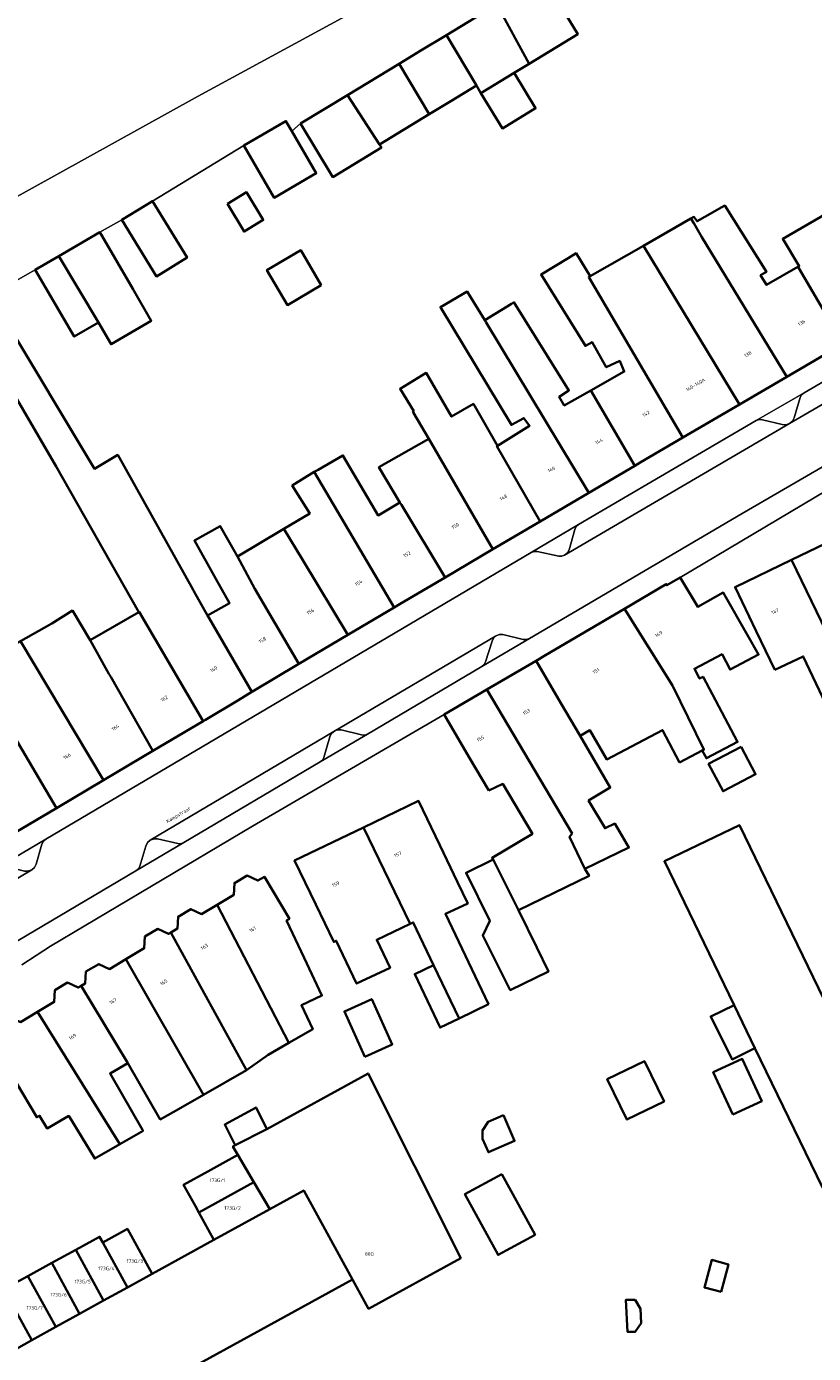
# Model space of a CAD drawing. Header units: metres. Extents: x 197700 to 204338, y 317132 to 325229.
# Tile 254 of 256: x 199978 to 200059, y 318958 to 319094. Entities that reach past the tile are written whole.
import ezdxf
from ezdxf.enums import TextEntityAlignment as Align

# ---------------------------------------------------------------- set-up
doc = ezdxf.new("R2010")
doc.units = ezdxf.units.M
for name, color, linetype, lineweight in [('B-WE-GR-BEPLANTING_CULTUUR_HEESTERS-GV', 90, 'Continuous', 18), ('B-WE-OG-BEBOUWING-GV', 7, 'Continuous', 35), ('B-WE-OG-BEBOUWING-T18', 10, 'Continuous', 18), ('B-WE-OG-TERREIN_ERF-GV', 7, 'Continuous', 18), ('B-WE-OG-TOPOGRAFIE-T18', 10, 'Continuous', 18), ('B-WE-VH-VERHARDING_ASFALT-GV', 252, 'Continuous', 18), ('B-WE-VH-VERHARDING_BETONSTRAATSTEEN-GV', 252, 'Continuous', 18), ('B-WE-VH-VERHARDING_TEGEL-GV', 252, 'Continuous', 18)]:
    doc.layers.add(name, color=color, linetype=linetype, lineweight=lineweight)
doc.styles.add('NLCS-ISO-M200-T18', font='NLCS-ISO.ttf', dxfattribs={"height": 0.36})

msp = doc.modelspace()

# ---------------------------------------------------------------- linework, layer by layer
at = {"layer": 'B-WE-GR-BEPLANTING_CULTUUR_HEESTERS-GV'}
for points in [[(200057.772, 319056.473), (200052.896, 319053.646), (200053.191, 319053.745), (200053.511, 319053.732), (200055.523, 319053.234), (200055.916, 319053.205), (200056.289, 319053.331), (200056.581, 319053.589), (200056.75, 319053.94), (200057.384, 319056.004), (200057.517, 319056.258)], [(200034.77, 319043.05), (200029.927, 319040.198), (200030.229, 319040.294), (200030.531, 319040.281), (200032.748, 319039.802), (200033.038, 319039.808), (200033.318, 319039.901), (200033.636, 319040.154), (200033.82, 319040.473), (200034.388, 319042.536), (200034.52, 319042.827)], [(200026.286, 319031.654), (200026.075, 319031.428), (200025.962, 319031.15), (200025.274, 319029.027), (200025.146, 319028.753), (200024.89, 319028.539), (200029.75, 319031.402), (200029.448, 319031.297), (200029.132, 319031.321), (200027.025, 319031.83), (200026.652, 319031.814)], [(200008.411, 319018.814), (200013.25, 319021.651), (200012.959, 319021.546), (200012.628, 319021.574), (200010.552, 319022.077), (200010.158, 319022.075), (200009.795, 319021.921), (200009.548, 319021.682), (200009.396, 319021.374), (200008.771, 319019.282), (200008.634, 319018.986)], [(199975.559, 319008.059), (199975.851, 319008.173), (199976.274, 319008.177), (199978.248, 319007.67), (199978.608, 319007.654), (199978.997, 319007.788), (199979.288, 319008.046), (199979.447, 319008.395), (199980.037, 319010.432), (199980.182, 319010.714), (199980.416, 319010.922)], [(199994.516, 319010.576), (199994.204, 319010.452), (199993.905, 319010.498), (199991.828, 319010.966), (199991.488, 319010.976), (199991.071, 319010.846), (199990.785, 319010.581), (199990.615, 319010.23), (199990.012, 319008.191), (199989.875, 319007.907), (199989.618, 319007.689)]]:
    msp.add_lwpolyline(points, close=True, dxfattribs=at)
at = {"layer": 'B-WE-OG-BEBOUWING-GV'}
for points in [[(200026.43, 319096.104), (200029.743, 319090.064), (200034.679, 319093.06), (200031.108, 319098.943)], [(200026.43, 319096.104), (200021.282, 319092.98), (200024.35, 319087.823), (200024.807, 319087.069), (200028.193, 319089.123), (200029.743, 319090.064)], [(200016.462, 319090.055), (200019.538, 319084.902), (200021.748, 319086.244), (200024.35, 319087.823), (200021.282, 319092.98), (200018.691, 319091.407)], [(200019.538, 319084.902), (200016.462, 319090.055), (200011.206, 319086.865), (200014.468, 319081.825)], [(200028.193, 319089.123), (200024.807, 319087.069), (200026.999, 319083.457), (200030.384, 319085.511)], [(200006.421, 319083.961), (200009.691, 319078.495), (200013.278, 319080.672), (200014.659, 319081.51), (200014.468, 319081.825), (200011.206, 319086.865)], [(200000.631, 319081.713), (200003.729, 319076.391), (200008.012, 319078.884), (200005.508, 319083.186), (200004.914, 319084.206)], [(199998.944, 319075.76), (200000.653, 319072.931), (200002.613, 319074.115), (200000.904, 319076.944)], [(199988.169, 319074.126), (199991.715, 319068.348), (199994.846, 319070.27), (199991.3, 319076.048)], [(200056.016, 319058.12), (200061.763, 319061.482), (200057.228, 319069.183), (200057.139, 319069.327), (200053.94, 319067.485), (200053.331, 319068.478), (200053.929, 319068.821), (200049.684, 319075.586), (200049.374, 319075.411), (200047.66, 319074.441), (200046.849, 319073.982), (200046.531, 319074.427), (200046.233, 319074.256), (200046.51, 319073.796), (200047.349, 319072.362)], [(200061.763, 319061.482), (200067.313, 319064.746), (200062.867, 319071.849), (200060.77, 319075.188), (200055.597, 319072.192), (200057.28, 319069.408), (200057.139, 319069.327), (200057.228, 319069.183)], [(200051.196, 319055.3), (200056.016, 319058.12), (200047.349, 319072.362), (200046.51, 319073.796), (200046.233, 319074.256), (200041.399, 319071.487)], [(199985.933, 319072.87), (199981.756, 319070.432), (199985.798, 319063.658), (199987.093, 319061.441), (199991.189, 319063.832), (199989.314, 319067.076)], [(200045.399, 319051.908), (200051.196, 319055.3), (200041.399, 319071.487), (200035.957, 319068.369), (200035.807, 319068.281)], [(199985.798, 319063.658), (199981.756, 319070.432), (199979.353, 319069.03), (199983.329, 319062.218)], [(200008.524, 319067.457), (200006.432, 319071.026), (200002.987, 319069.006), (200005.079, 319065.438)], [(200033.694, 319070.22), (200030.943, 319068.558), (200035.464, 319061.264), (200036.157, 319061.634), (200037.587, 319059.089), (200038.964, 319059.729), (200039.431, 319058.651), (200036.004, 319056.717), (200040.491, 319049.035), (200041.043, 319049.36), (200045.399, 319051.908), (200035.807, 319068.281), (200035.957, 319068.369), (200034.508, 319070.712)], [(200030.859, 319043.364), (200035.819, 319046.284), (200025.346, 319063.645), (200025.194, 319063.894), (200023.773, 319066.216), (200023.409, 319066.811), (200020.68, 319065.229), (200027.918, 319053.201), (200029.172, 319053.899), (200029.765, 319053.121), (200026.504, 319051.081), (200026.437, 319051.042)], [(200035.819, 319046.284), (200040.491, 319049.035), (200036.004, 319056.717), (200033.313, 319055.198), (200032.8, 319056.083), (200033.79, 319056.723), (200028.171, 319065.715), (200027.928, 319065.567), (200025.194, 319063.894), (200025.346, 319063.645)], [(199995.443, 319036.38), (199987.758, 319050.143), (199985.385, 319048.735), (199976.083, 319064.265), (199973.405, 319062.912), (199974.719, 319060.512), (199981.483, 319048.956), (199989.905, 319034.089), (199989.958, 319034.12), (199996.479, 319022.99), (199996.702, 319023.122), (200000, 319025.091), (200001.457, 319025.96), (199997.082, 319033.468), (199996.918, 319033.759), (199995.519, 319036.246)], [(200026.024, 319040.518), (200030.859, 319043.364), (200026.437, 319051.042), (200026.504, 319051.081), (200024.037, 319055.344), (200021.81, 319054.055), (200019.227, 319058.517), (200016.562, 319056.899), (200017.955, 319054.605), (200017.878, 319054.558), (200017.942, 319054.447), (200019.483, 319051.791)], [(200026.024, 319040.518), (200019.483, 319051.791), (200014.401, 319048.884), (200016.551, 319045.287), (200016.699, 319045.039), (200021.146, 319037.646)], [(200007.803, 319048.407), (200015.957, 319034.588), (200016.554, 319034.943), (200021.146, 319037.646), (200016.699, 319045.039), (200016.551, 319045.287), (200014.317, 319043.969), (200010.726, 319050.092), (200008.191, 319048.605)], [(200015.957, 319034.588), (200007.803, 319048.407), (200005.571, 319047.018), (200007.344, 319044.169), (200004.703, 319042.584), (200006.629, 319039.406), (200011.248, 319031.786)], [(200001.457, 319025.96), (200001.498, 319025.985), (200006.246, 319028.81), (200001.763, 319036.486), (199999.964, 319039.774), (199998.22, 319042.887), (199995.579, 319041.408), (199997.771, 319037.513), (199999.171, 319035.027), (199996.918, 319033.759), (199997.082, 319033.468)], [(200001.763, 319036.486), (200006.246, 319028.81), (200011.248, 319031.786), (200006.629, 319039.406), (200004.703, 319042.584), (199999.964, 319039.774)], [(200062.518, 319042.319), (200056.489, 319039.423), (200060.064, 319032.044), (200060.478, 319032.097), (200060.557, 319031.933), (200063.232, 319033.197), (200065.742, 319027.882), (200066.286, 319028.139), (200067.555, 319025.442), (200070.166, 319026.676), (200068.897, 319029.373), (200068.767, 319029.648), (200068.634, 319029.585)], [(200054.78, 319028.215), (200057.676, 319029.588), (200060.962, 319022.633), (200062.288, 319019.826), (200065.548, 319021.365), (200064.222, 319024.173), (200060.557, 319031.933), (200060.478, 319032.097), (200060.064, 319032.044), (200056.489, 319039.423), (200050.727, 319036.659), (200052.891, 319032.151)], [(200051.999, 319031.745), (200049.517, 319036.099), (200046.935, 319034.627), (200045.125, 319037.641), (200043.764, 319036.849), (200043.713, 319036.964), (200039.444, 319034.451), (200044.334, 319026.618), (200047.544, 319020.071), (200047.387, 319019.994), (200047.813, 319019.187), (200050.982, 319020.861), (200047.471, 319027.505), (200047.109, 319027.313), (200046.58, 319028.315), (200049.403, 319029.806), (200050.228, 319028.245), (200053.122, 319029.773)], [(199977.858, 319031.12), (199986.314, 319016.954), (199991.347, 319019.942), (199987.061, 319027.486), (199986.866, 319027.809), (199984.949, 319031.245), (199983.14, 319034.256), (199981.057, 319032.933)], [(199996.479, 319022.99), (199989.958, 319034.12), (199989.905, 319034.089), (199984.949, 319031.245), (199986.866, 319027.809), (199987.061, 319027.486), (199991.347, 319019.942)], [(200045.072, 319018.771), (200047.387, 319019.994), (200047.544, 319020.071), (200044.334, 319026.618), (200039.444, 319034.451), (200031.399, 319029.714), (200030.454, 319029.138), (200032.972, 319024.819), (200034.929, 319021.463), (200035.917, 319022.038), (200037.665, 319019.068), (200043.333, 319022.062)], [(199977.858, 319031.12), (199973.235, 319028.501), (199973.11, 319028.429), (199976.41, 319022.801), (199976.906, 319021.955), (199981.511, 319014.102), (199986.314, 319016.954)], [(200025.419, 319026.203), (200034.101, 319011.501), (200033.844, 319011.183), (200035.411, 319007.9), (200039.902, 319010.081), (200038.449, 319012.524), (200037.47, 319012.049), (200035.784, 319014.885), (200037.997, 319016.2), (200034.929, 319021.463), (200032.972, 319024.819), (200030.454, 319029.138)], [(200025.607, 319015.885), (200027.029, 319016.576), (200030.057, 319011.482), (200025.945, 319009.037), (200026.057, 319008.848), (200028.647, 319003.69), (200035.838, 319007.182), (200035.411, 319007.9), (200033.844, 319011.183), (200034.101, 319011.501), (200025.419, 319026.203), (200021.07, 319023.668), (200023.588, 319019.348)], [(199981.511, 319014.102), (199976.906, 319021.955), (199971.986, 319019.034), (199976.628, 319011.203)], [(200051.339, 319020.36), (200048.034, 319018.613), (200049.514, 319015.816), (200052.818, 319017.563)], [(200017.603, 319002.298), (200017.913, 319002.445), (200019.986, 318998.076), (200022.573, 318992.626), (200025.564, 318994.098), (200021.194, 319003.305), (200023.466, 319004.383), (200022.435, 319006.556), (200020.62, 319010.333), (200018.454, 319014.84), (200012.83, 319012.136)], [(200012.83, 319012.136), (200005.801, 319008.757), (200007.967, 319004.25), (200009.796, 319000.443), (200010.053, 319000.565), (200012.13, 318996.189), (200015.542, 318997.809), (200014.182, 319000.674), (200017.603, 319002.298)], [(200052.749, 318989.614), (200059.641, 318975.38), (200067.287, 318979.083), (200051.166, 319012.375), (200043.52, 319008.673), (200050.625, 318994)], [(200030.502, 318999.87), (200028.647, 319003.69), (200026.057, 319008.848), (200023.286, 319007.502), (200025.704, 319002.597), (200024.989, 319001.113), (200027.801, 318995.537), (200031.686, 318997.422)], [(200006.772, 318998.837), (200004.989, 319002.62), (200005.283, 319002.808), (200002.722, 319007.103), (200002.061, 319006.709), (200000.973, 319007.224), (199999.668, 319006.446), (199999.604, 319005.243), (199997.919, 319004.238), (200005.229, 318990.146), (200007.659, 318991.542), (200006.504, 318993.993), (200008.591, 318994.977)], [(199997.919, 319004.238), (199996.32, 319003.285), (199995.232, 319003.801), (199993.926, 319003.022), (199993.863, 319001.82), (199993.176, 319001.41), (200000.887, 318987.375), (200003.111, 318988.929), (200005.229, 318990.146)], [(199996.499, 318984.854), (200000.887, 318987.375), (199993.176, 319001.41), (199992.927, 319001.262), (199991.839, 319001.778), (199990.534, 319000.999), (199990.471, 318999.797), (199988.583, 318998.672)], [(199996.499, 318984.854), (199988.583, 318998.672), (199986.915, 318997.677), (199985.827, 318998.192), (199984.522, 318997.414), (199984.458, 318996.212), (199984.039, 318995.962), (199988.803, 318988.065), (199992.1, 318982.327), (199994.195, 318983.531)], [(200022.573, 318992.626), (200019.986, 318998.076), (200018.061, 318997.163), (200020.648, 318991.713)], [(199979.598, 318993.314), (199987.967, 318979.814), (199990.342, 318981.179), (199990.282, 318981.283), (199986.985, 318987.021), (199988.803, 318988.065), (199984.039, 318995.962), (199983.737, 318995.782), (199982.649, 318996.297), (199981.344, 318995.519), (199981.281, 318994.318)], [(200012.979, 318988.726), (200015.761, 318989.981), (200013.671, 318994.613), (200010.889, 318993.358)], [(200052.749, 318989.614), (200050.625, 318994), (200048.251, 318992.85), (200050.426, 318988.463)], [(199987.967, 318979.814), (199979.598, 318993.314), (199977.836, 318992.263), (199976.749, 318992.779), (199975.443, 318992), (199975.38, 318990.798), (199974.796, 318990.45), (199977.357, 318986.155), (199979.501, 318982.56), (199979.8, 318982.701), (199980.566, 318981.419), (199982.775, 318982.685), (199985.412, 318978.346)], [(200050.499, 318982.84), (200053.448, 318984.202), (200051.456, 318988.517), (200048.507, 318987.155)], [(200037.687, 318986.442), (200039.698, 318982.314), (200043.495, 318984.164), (200041.485, 318988.292)], [(200003.272, 318973.164), (200006.734, 318975.067), (200011.723, 318965.988), (200013.352, 318963.021), (200022.748, 318968.18), (200013.297, 318987.026), (200002.974, 318981.357), (199999.737, 318979.693), (199999.518, 318979.583), (200000.027, 318978.712), (200001.639, 318975.916)], [(199999.737, 318979.693), (200002.974, 318981.357), (200001.871, 318983.556), (199998.679, 318981.803)], [(200027.098, 318982.779), (200025.535, 318982.1), (200024.983, 318981.22), (200024.983, 318980.34), (200025.575, 318978.977), (200028.246, 318980.138)], [(199996.038, 318972.84), (200001.639, 318975.916), (200000.027, 318978.712), (199996.95, 318977.022), (199994.485, 318975.668), (199995.679, 318973.494)], [(200026.955, 318976.763), (200023.183, 318974.711), (200026.556, 318968.511), (200030.328, 318970.564)], [(199991.28, 318966.574), (199988.758, 318965.188), (199986.317, 318963.846), (199983.876, 318962.505), (199981.436, 318961.163), (199978.995, 318959.822), (199976.644, 318958.486), (199976.528, 318958.42), (199979.608, 318952.999), (199981.569, 318949.429), (200011.723, 318965.988), (200006.734, 318975.067), (200003.272, 318973.164), (199997.578, 318970.035)], [(200001.639, 318975.916), (199996.038, 318972.84), (199997.578, 318970.035), (200003.272, 318973.164)], [(199988.758, 318965.188), (199991.28, 318966.574), (199988.757, 318971.169), (199986.234, 318969.784)], [(199986.317, 318963.846), (199988.758, 318965.188), (199986.234, 318969.784), (199985.915, 318970.365), (199983.474, 318969.025)], [(199983.474, 318969.025), (199981.033, 318967.684), (199983.876, 318962.505), (199986.317, 318963.846)], [(199981.033, 318967.684), (199978.591, 318966.343), (199981.436, 318961.163), (199983.876, 318962.505)], [(200049.307, 318964.743), (200050.057, 318967.542), (200048.354, 318967.998), (200047.604, 318965.199)], [(199976.15, 318965.003), (199978.995, 318959.822), (199981.436, 318961.163), (199978.591, 318966.343)], [(199978.995, 318959.822), (199976.15, 318965.003), (199973.782, 318963.702), (199974.265, 318962.822), (199976.644, 318958.486)], [(200041.068, 318963.014), (200040.531, 318963.931), (200039.599, 318963.931), (200039.76, 318960.659), (200040.531, 318960.659), (200041.14, 318961.549)]]:
    msp.add_lwpolyline(points, close=True, dxfattribs=at)
at = {"layer": 'B-WE-OG-TERREIN_ERF-GV'}
for points in [[(200031.108, 319098.943), (200034.679, 319093.06), (200029.743, 319090.064), (200028.193, 319089.123), (200030.384, 319085.511), (200026.999, 319083.457), (200024.807, 319087.069), (200024.35, 319087.823), (200021.748, 319086.244), (200019.538, 319084.902), (200014.468, 319081.825), (200014.659, 319081.51), (200013.278, 319080.672), (200009.691, 319078.495), (200006.421, 319083.961), (200005.508, 319083.186), (200008.012, 319078.884), (200003.729, 319076.391), (200000.631, 319081.713), (199991.3, 319076.048), (199994.846, 319070.27), (199991.715, 319068.348), (199988.169, 319074.126), (199985.933, 319072.87), (199989.314, 319067.076), (199991.189, 319063.832), (199987.093, 319061.441), (199985.798, 319063.658), (199983.329, 319062.218), (199979.353, 319069.03), (199971.913, 319064.807)], [(199970.235, 319072.513), (199995.965, 319086.736), (200016.928, 319098.175)], [(199976.083, 319064.265), (199985.385, 319048.735), (199987.758, 319050.143), (199995.443, 319036.38), (199995.519, 319036.246), (199996.918, 319033.759), (199999.171, 319035.027), (199997.771, 319037.513), (199995.579, 319041.408), (199998.22, 319042.887), (199999.964, 319039.774), (200004.703, 319042.584), (200007.344, 319044.169), (200005.571, 319047.018), (200007.803, 319048.407), (200008.191, 319048.605), (200010.726, 319050.092), (200014.317, 319043.969), (200016.551, 319045.287), (200014.401, 319048.884), (200019.483, 319051.791), (200017.942, 319054.447), (200017.878, 319054.558), (200017.955, 319054.605), (200016.562, 319056.899), (200019.227, 319058.517), (200021.81, 319054.055), (200024.037, 319055.344), (200026.504, 319051.081), (200029.765, 319053.121), (200029.172, 319053.899), (200027.918, 319053.201), (200020.68, 319065.229), (200023.409, 319066.811), (200023.773, 319066.216), (200025.194, 319063.894), (200027.928, 319065.567), (200028.171, 319065.715), (200033.79, 319056.723), (200032.8, 319056.083), (200033.313, 319055.198), (200036.004, 319056.717), (200039.431, 319058.651), (200038.964, 319059.729), (200037.587, 319059.089), (200036.157, 319061.634), (200035.464, 319061.264), (200030.943, 319068.558), (200033.694, 319070.22), (200034.508, 319070.712), (200035.957, 319068.369), (200041.399, 319071.487), (200046.233, 319074.256), (200046.531, 319074.427), (200046.849, 319073.982), (200047.66, 319074.441), (200049.374, 319075.411), (200049.684, 319075.586), (200053.929, 319068.821), (200053.331, 319068.478), (200053.94, 319067.485), (200057.139, 319069.327), (200057.28, 319069.408), (200055.597, 319072.192), (200060.77, 319075.188)], [(199977.858, 319031.12), (199981.057, 319032.933), (199983.14, 319034.256), (199984.949, 319031.245), (199989.905, 319034.089), (199981.483, 319048.956), (199974.719, 319060.512)], [(200076.229, 319056.136), (200045.125, 319037.641), (200046.935, 319034.627), (200049.517, 319036.099), (200051.999, 319031.745), (200053.122, 319029.773), (200050.228, 319028.245), (200049.403, 319029.806), (200046.58, 319028.315), (200047.109, 319027.313), (200047.471, 319027.505), (200050.982, 319020.861), (200047.813, 319019.187), (200047.387, 319019.994), (200045.072, 319018.771), (200043.333, 319022.062), (200037.665, 319019.068), (200035.917, 319022.038), (200034.929, 319021.463), (200037.997, 319016.2), (200035.784, 319014.885), (200037.47, 319012.049), (200038.449, 319012.524), (200039.902, 319010.081), (200035.411, 319007.9), (200035.838, 319007.182), (200028.647, 319003.69), (200030.502, 318999.87), (200031.686, 318997.422), (200027.801, 318995.537), (200024.989, 319001.113), (200025.704, 319002.597), (200023.286, 319007.502), (200026.057, 319008.848), (200025.945, 319009.037), (200030.057, 319011.482), (200027.029, 319016.576), (200025.607, 319015.885), (200023.588, 319019.348), (200021.07, 319023.668), (200001.517, 319012.247), (199980.917, 319000), (199977.982, 318998.103)], [(200060.962, 319022.633), (200057.676, 319029.588), (200054.78, 319028.215), (200052.891, 319032.151), (200050.727, 319036.659), (200056.489, 319039.423), (200062.518, 319042.319)], [(199977.836, 318992.263), (199979.598, 318993.314), (199981.281, 318994.318), (199981.344, 318995.519), (199982.649, 318996.297), (199983.737, 318995.782), (199984.039, 318995.962), (199984.458, 318996.212), (199984.522, 318997.414), (199985.827, 318998.192), (199986.915, 318997.677), (199988.583, 318998.672), (199990.471, 318999.797), (199990.534, 319000.999), (199991.839, 319001.778), (199992.927, 319001.262), (199993.176, 319001.41), (199993.863, 319001.82), (199993.926, 319003.022), (199995.232, 319003.801), (199996.32, 319003.285), (199997.919, 319004.238), (199999.604, 319005.243), (199999.668, 319006.446), (200000.973, 319007.224), (200002.061, 319006.709), (200002.722, 319007.103), (200005.283, 319002.808), (200004.989, 319002.62), (200006.772, 318998.837), (200008.591, 318994.977), (200006.504, 318993.993), (200007.659, 318991.542), (200005.229, 318990.146), (200003.111, 318988.929), (200000.887, 318987.375), (199996.499, 318984.854), (199994.195, 318983.531), (199992.1, 318982.327), (199988.803, 318988.065), (199986.985, 318987.021), (199990.282, 318981.283), (199990.342, 318981.179), (199987.967, 318979.814), (199985.412, 318978.346), (199982.775, 318982.685), (199980.566, 318981.419), (199979.8, 318982.701), (199979.501, 318982.56), (199977.357, 318986.155)], [(199976.15, 318965.003), (199978.591, 318966.343), (199981.033, 318967.684), (199983.474, 318969.025), (199985.915, 318970.365), (199986.234, 318969.784), (199988.757, 318971.169), (199991.28, 318966.574), (199997.578, 318970.035), (199996.038, 318972.84), (199995.679, 318973.494), (199994.485, 318975.668), (199996.95, 318977.022), (200000.027, 318978.712), (199999.518, 318979.583), (199999.737, 318979.693), (199998.679, 318981.803), (200001.871, 318983.556), (200002.974, 318981.357), (200013.297, 318987.026), (200022.748, 318968.18), (200013.352, 318963.021), (200011.723, 318965.988), (199981.569, 318949.429)]]:
    msp.add_lwpolyline(points, dxfattribs=at)
for points in [[(199998.944, 319075.76), (200000.904, 319076.944), (200002.613, 319074.115), (200000.653, 319072.931)], [(200008.524, 319067.457), (200005.079, 319065.438), (200002.987, 319069.006), (200006.432, 319071.026)], [(200051.339, 319020.36), (200052.818, 319017.563), (200049.514, 319015.816), (200048.034, 319018.613)], [(200007.967, 319004.25), (200005.801, 319008.757), (200012.83, 319012.136), (200018.454, 319014.84), (200020.62, 319010.333), (200022.435, 319006.556), (200023.466, 319004.383), (200021.194, 319003.305), (200025.564, 318994.098), (200022.573, 318992.626), (200020.648, 318991.713), (200018.061, 318997.163), (200019.986, 318998.076), (200017.913, 319002.445), (200017.603, 319002.298), (200014.182, 319000.674), (200015.542, 318997.809), (200012.13, 318996.189), (200010.053, 319000.565), (200009.796, 319000.443)], [(200059.641, 318975.38), (200052.749, 318989.614), (200050.426, 318988.463), (200048.251, 318992.85), (200050.625, 318994), (200043.52, 319008.673), (200051.166, 319012.375), (200067.287, 318979.083)], [(200012.979, 318988.726), (200010.889, 318993.358), (200013.671, 318994.613), (200015.761, 318989.981)], [(200050.499, 318982.84), (200048.507, 318987.155), (200051.456, 318988.517), (200053.448, 318984.202)], [(200037.687, 318986.442), (200041.485, 318988.292), (200043.495, 318984.164), (200039.698, 318982.314)], [(200027.098, 318982.779), (200028.246, 318980.138), (200025.575, 318978.977), (200024.983, 318980.34), (200024.983, 318981.22), (200025.535, 318982.1)], [(200026.955, 318976.763), (200030.328, 318970.564), (200026.556, 318968.511), (200023.183, 318974.711)], [(200047.604, 318965.199), (200048.354, 318967.998), (200050.057, 318967.542), (200049.307, 318964.743)], [(200041.068, 318963.014), (200041.14, 318961.549), (200040.531, 318960.659), (200039.76, 318960.659), (200039.599, 318963.931), (200040.531, 318963.931)]]:
    msp.add_lwpolyline(points, close=True, dxfattribs=at)
at = {"layer": 'B-WE-VH-VERHARDING_ASFALT-GV'}
msp.add_lwpolyline([(199971.913, 319064.807), (199979.353, 319069.03), (199981.756, 319070.432), (199985.933, 319072.87), (199988.169, 319074.126), (199991.3, 319076.048), (200000.631, 319081.713), (200004.914, 319084.206), (200005.508, 319083.186), (200006.421, 319083.961), (200011.206, 319086.865), (200016.462, 319090.055), (200018.691, 319091.407), (200021.282, 319092.98), (200026.43, 319096.104), (200031.108, 319098.943), (200027.804, 319104.182), (200027.571, 319103.898), (200016.928, 319098.175), (199995.965, 319086.736), (199970.235, 319072.513)], dxfattribs=at)
at = {"layer": 'B-WE-VH-VERHARDING_BETONSTRAATSTEEN-GV'}
for points in [[(200071.549, 319062.215), (200056.289, 319053.331), (200033.318, 319039.901), (200033.038, 319039.808), (200032.748, 319039.802), (200030.531, 319040.281), (200030.229, 319040.294), (200029.927, 319040.198), (199980.416, 319010.922), (199980.182, 319010.714), (199980.037, 319010.432), (199979.447, 319008.395), (199979.288, 319008.046), (199978.997, 319007.788), (199962.918, 318998.288)], [(199948.231, 318983.218), (199989.618, 319007.689), (199989.875, 319007.907), (199990.012, 319008.191), (199990.615, 319010.23), (199990.785, 319010.581), (199991.071, 319010.846), (200009.795, 319021.921), (200026.286, 319031.654), (200026.652, 319031.814), (200027.025, 319031.83), (200029.132, 319031.321), (200029.448, 319031.297), (200029.75, 319031.402), (200051.464, 319044.152), (200079.555, 319060.477)]]:
    msp.add_lwpolyline(points, dxfattribs=at)
for points in [[(200068.151, 319062.517), (200057.772, 319056.473), (200057.517, 319056.258), (200057.384, 319056.004), (200056.75, 319053.94), (200056.581, 319053.589), (200056.289, 319053.331), (200071.549, 319062.215), (200071.18, 319062.086), (200070.805, 319062.108), (200068.767, 319062.597), (200068.453, 319062.618)], [(200056.289, 319053.331), (200055.916, 319053.205), (200055.523, 319053.234), (200053.511, 319053.732), (200053.191, 319053.745), (200052.896, 319053.646), (200034.77, 319043.05), (200034.52, 319042.827), (200034.388, 319042.536), (200033.82, 319040.473), (200033.636, 319040.154), (200033.318, 319039.901)], [(200026.286, 319031.654), (200009.795, 319021.921), (200010.158, 319022.075), (200010.552, 319022.077), (200012.628, 319021.574), (200012.959, 319021.546), (200013.25, 319021.651), (200024.89, 319028.539), (200025.146, 319028.753), (200025.274, 319029.027), (200025.962, 319031.15), (200026.075, 319031.428)], [(199991.071, 319010.846), (199991.488, 319010.976), (199991.828, 319010.966), (199993.905, 319010.498), (199994.204, 319010.452), (199994.516, 319010.576), (200008.411, 319018.814), (200008.634, 319018.986), (200008.771, 319019.282), (200009.396, 319021.374), (200009.548, 319021.682), (200009.795, 319021.921)], [(199978.997, 319007.788), (199978.608, 319007.654), (199978.248, 319007.67), (199976.274, 319008.177), (199975.851, 319008.173), (199975.559, 319008.059), (199964.315, 319001.415), (199964.125, 319001.232), (199963.964, 319000.924), (199963.387, 318998.907), (199963.214, 318998.551), (199962.918, 318998.288)]]:
    msp.add_lwpolyline(points, close=True, dxfattribs=at)
at = {"layer": 'B-WE-VH-VERHARDING_TEGEL-GV'}
for points in [[(199975.559, 319008.059), (199980.416, 319010.922), (200029.927, 319040.198), (200034.77, 319043.05), (200052.896, 319053.646), (200057.772, 319056.473), (200068.151, 319062.517)], [(200079.555, 319060.477), (200051.464, 319044.152), (200029.75, 319031.402), (200024.89, 319028.539), (200013.25, 319021.651), (200008.411, 319018.814), (199994.516, 319010.576), (199989.618, 319007.689), (199948.231, 318983.218)], [(200061.763, 319061.482), (200056.016, 319058.12), (200051.196, 319055.3), (200045.399, 319051.908), (200041.043, 319049.36), (200040.491, 319049.035), (200035.819, 319046.284), (200030.859, 319043.364), (200026.024, 319040.518), (200021.146, 319037.646), (200016.554, 319034.943), (200015.957, 319034.588), (200011.248, 319031.786), (200006.246, 319028.81), (200001.498, 319025.985), (200001.457, 319025.96), (200000, 319025.091), (199996.702, 319023.122), (199996.479, 319022.99), (199991.347, 319019.942), (199986.314, 319016.954), (199981.511, 319014.102), (199976.628, 319011.203)], [(199977.982, 318998.103), (199980.917, 319000), (200001.517, 319012.247), (200021.07, 319023.668), (200025.419, 319026.203), (200030.454, 319029.138), (200031.399, 319029.714), (200039.444, 319034.451), (200043.713, 319036.964), (200043.764, 319036.849), (200045.125, 319037.641), (200076.229, 319056.136)]]:
    msp.add_lwpolyline(points, dxfattribs=at)

# ---------------------------------------------------------------- texts
at = {"layer": 'B-WE-OG-BEBOUWING-T18', "style": 'NLCS-ISO-M200-T18'}
for s, rotation, p in [('136', 30.3, (200057.503, 319063.624)), ('138', 30.3, (200052.031, 319060.423)), ('140-140A', 30.3, (200046.7, 319057.303)), ('142', 30.3, (200041.644, 319054.345)), ('144', 30.4, (200036.852, 319051.534)), ('146', 30.4, (200032.001, 319048.678)), ('148', 30.4, (200027.109, 319045.798)), ('150', 30.4, (200022.19, 319042.903)), ('152', 30.4, (200017.261, 319040)), ('154', 30.7, (200012.333, 319037.086)), ('147', 25.6, (200054.812, 319034.182)), ('156', 30.7, (200007.412, 319034.158)), ('149', 30.4, (200042.941, 319031.868)), ('158', 30.7, (200002.523, 319031.249)), ('160', 30.8, (199997.553, 319028.289)), ('151', 30.4, (200036.541, 319028.1)), ('162', 30.7, (199992.501, 319025.279)), ('153', 30.2, (200029.455, 319023.926)), ('164', 30.7, (199987.525, 319022.325)), ('155', 30.2, (200024.762, 319021.19)), ('166', 30.7, (199982.602, 319019.402)), ('157', 25.6, (200016.327, 319009.379)), ('159', 25.6, (200010, 319006.337)), ('161', 30.8, (200001.526, 319001.732)), ('163', 30.8, (199996.601, 318999.96)), ('165', 30.7, (199992.459, 318996.325)), ('167', 30.8, (199987.293, 318994.409)), ('169', 30.8, (199983.15, 318990.775))]:
    msp.add_text(s, height=0.36, rotation=rotation, dxfattribs=at).set_placement(p, align=Align.MIDDLE)
for s, p in [('173G/1', (199997.925, 318976.128)), ('173G/2', (199999.478, 318973.3)), ('80D', (200013.43, 318968.6)), ('173G/4', (199986.618, 318967.129)), ('173G/3', (199989.5, 318967.874)), ('173G/5', (199984.177, 318965.787)), ('173G/6', (199981.736, 318964.446)), ('173G/7', (199979.296, 318963.104))]:
    msp.add_text(s, height=0.36, dxfattribs=at).set_placement(p, align=Align.MIDDLE)
at = {"layer": 'B-WE-OG-TOPOGRAFIE-T18', "style": 'NLCS-ISO-M200-T18'}
msp.add_text('Kampstraat', height=0.36, rotation=30.4, dxfattribs=at).set_placement((199993.964, 319013.364), align=Align.MIDDLE)

doc.saveas('drawing.dxf')
